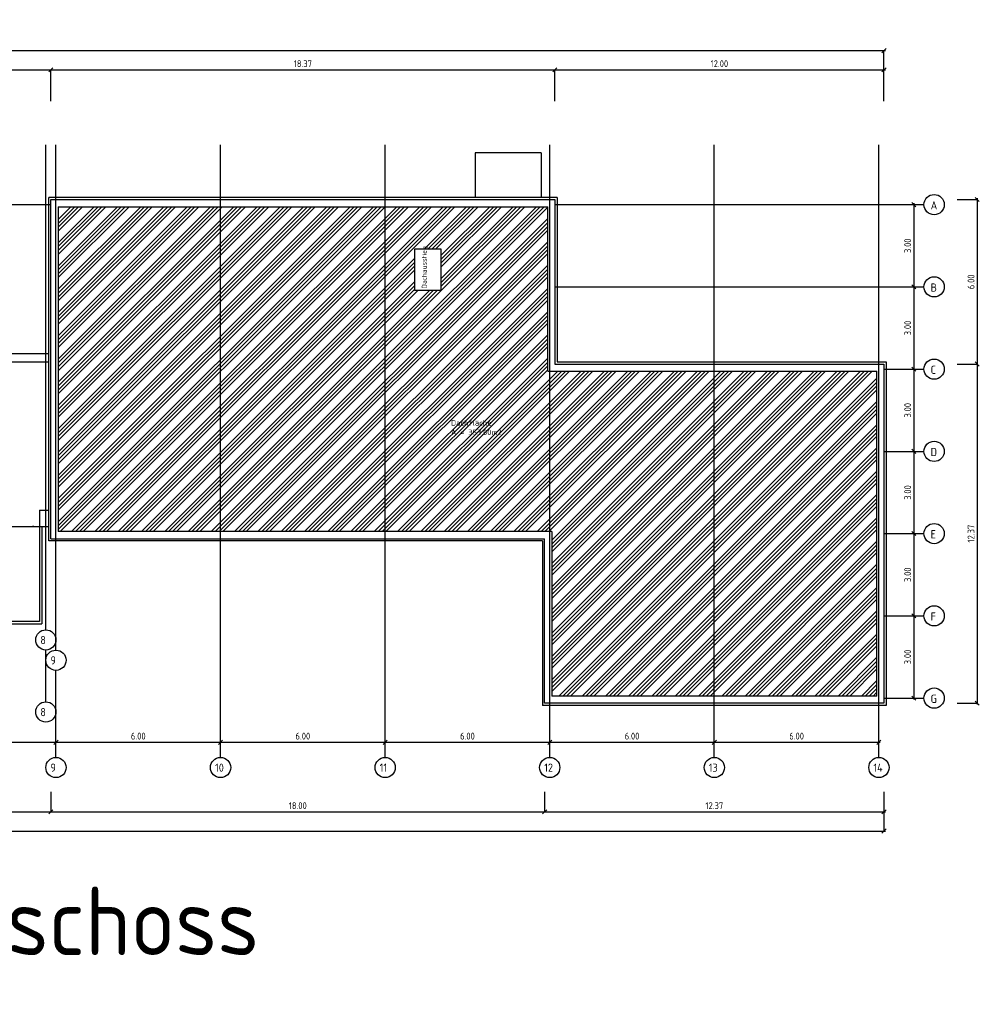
# Model space of a CAD drawing. Extents: x -112620 to -90450, y -13144 to 9644.
# Tile 32 of 34: x -103667 to -100169, y 1967 to 5559. Entities that reach past the tile are written whole.
import ezdxf

# ---------------------------------------------------------------- set-up
doc = ezdxf.new("R2010")
doc.units = 0
doc.header["$LTSCALE"] = 0.5
doc.header["$MEASUREMENT"] = 0
doc.layers.get('0').update_dxf_attribs({"linetype": 'CONTINUOUS'})
doc.layers.get('DEFPOINTS').update_dxf_attribs({"linetype": 'CONTINUOUS'})
for name, color, linetype in [('BEMAS', 30, 'CONTINUOUS'), ('HILFSLINIE', 231, 'CONTINUOUS'), ('LAYER1NEUB', 10, 'CONTINUOUS'), ('SCHRAFF', 140, 'CONTINUOUS'), ('SCHRAFF1', 253, 'CONTINUOUS'), ('SCHRAFFB', 254, 'CONTINUOUS'), ('WÄNDES', 7, 'CONTINUOUS'), ('WÄRMEÜBER', 240, 'CONTINUOUS')]:
    doc.layers.add(name, color=color, linetype=linetype)
doc.styles.get("Standard").update_dxf_attribs({"font": 'isocp3.shx', "height": 25})
doc.dimstyles.new('M100', dxfattribs={"dimtxt": 35, "dimasz": 15, "dimexe": 5, "dimexo": 5, "dimgap": 10, "dimtad": 1, "dimlfac": 0.01, "dimzin": 0, "dimtxsty": 'STANDARD', "dimblk1": 'OBLIQUE', "dimblk2": 'OBLIQUE', "dimsah": 1, "dimcen": 2.5, "dimdle": 5, "dimazin": 3, "dimtfac": 1, "dimtmove": 0, "dimatfit": 3, "dimtolj": 1, "dimtzin": 0})

# ---------------------------------------------------------------- blocks, each defined once
blk = doc.blocks.new('_OBLIQUE')
at = {"color": 0, "linetype": 'BYBLOCK'}
blk.add_line((-0.5, -0.5), (0.5, 0.5), dxfattribs=at)
blk = doc.blocks.new('*D810')
at = {"color": 0, "linetype": 'BYBLOCK'}
blk.add_line((-103539.5, -687.8), (-102929.5, -687.8), dxfattribs=at)
at = {"layer": 'DEFPOINTS', "color": 0, "linetype": 'BYBLOCK'}
for p in [(-103534.5, -687.8), (-102934.5, -687.8), (-102934.5, -687.8)]:
    blk.add_point(p, dxfattribs=at)
at = {"color": 0, "linetype": 'BYBLOCK', "xscale": 15, "yscale": 15, "zscale": 15, "rotation": 180}
blk.add_blockref('_OBLIQUE', (-103534.5, -687.8), dxfattribs=at)
at = {"color": 0, "linetype": 'BYBLOCK', "xscale": 15, "yscale": 15, "zscale": 15}
blk.add_blockref('_OBLIQUE', (-102934.5, -687.8), dxfattribs=at)
at = {"color": 0, "linetype": 'BYBLOCK', "insert": (-103234.5, -665.3), "char_height": 25, "attachment_point": 5}
blk.add_mtext('\\A1;6.00', dxfattribs=at)
blk = doc.blocks.new('*D811')
at = {"color": 0, "linetype": 'BYBLOCK'}
blk.add_line((-102939.5, -687.8), (-102329.5, -687.8), dxfattribs=at)
at = {"layer": 'DEFPOINTS', "color": 0, "linetype": 'BYBLOCK'}
for p in [(-102934.5, -687.8), (-102334.5, -687.8), (-102334.5, -687.8)]:
    blk.add_point(p, dxfattribs=at)
at = {"color": 0, "linetype": 'BYBLOCK', "xscale": 15, "yscale": 15, "zscale": 15, "rotation": 180}
blk.add_blockref('_OBLIQUE', (-102934.5, -687.8), dxfattribs=at)
at = {"color": 0, "linetype": 'BYBLOCK', "xscale": 15, "yscale": 15, "zscale": 15}
blk.add_blockref('_OBLIQUE', (-102334.5, -687.8), dxfattribs=at)
at = {"color": 0, "linetype": 'BYBLOCK', "insert": (-102634.5, -665.3), "char_height": 25, "attachment_point": 5}
blk.add_mtext('\\A1;6.00', dxfattribs=at)
blk = doc.blocks.new('*D812')
at = {"color": 0, "linetype": 'BYBLOCK'}
blk.add_line((-102339.5, -687.8), (-101729.5, -687.8), dxfattribs=at)
at = {"layer": 'DEFPOINTS', "color": 0, "linetype": 'BYBLOCK'}
for p in [(-102334.5, -687.8), (-101734.5, -687.8), (-101734.5, -687.8)]:
    blk.add_point(p, dxfattribs=at)
at = {"color": 0, "linetype": 'BYBLOCK', "xscale": 15, "yscale": 15, "zscale": 15, "rotation": 180}
blk.add_blockref('_OBLIQUE', (-102334.5, -687.8), dxfattribs=at)
at = {"color": 0, "linetype": 'BYBLOCK', "xscale": 15, "yscale": 15, "zscale": 15}
blk.add_blockref('_OBLIQUE', (-101734.5, -687.8), dxfattribs=at)
at = {"color": 0, "linetype": 'BYBLOCK', "insert": (-102034.5, -665.3), "char_height": 25, "attachment_point": 5}
blk.add_mtext('\\A1;6.00', dxfattribs=at)
blk = doc.blocks.new('*D813')
at = {"color": 0, "linetype": 'BYBLOCK'}
blk.add_line((-101739.5, -687.8), (-101129.5, -687.8), dxfattribs=at)
at = {"layer": 'DEFPOINTS', "color": 0, "linetype": 'BYBLOCK'}
for p in [(-101734.5, -687.8), (-101134.5, -687.8), (-101134.5, -687.8)]:
    blk.add_point(p, dxfattribs=at)
at = {"color": 0, "linetype": 'BYBLOCK', "xscale": 15, "yscale": 15, "zscale": 15, "rotation": 180}
blk.add_blockref('_OBLIQUE', (-101734.5, -687.8), dxfattribs=at)
at = {"color": 0, "linetype": 'BYBLOCK', "xscale": 15, "yscale": 15, "zscale": 15}
blk.add_blockref('_OBLIQUE', (-101134.5, -687.8), dxfattribs=at)
at = {"color": 0, "linetype": 'BYBLOCK', "insert": (-101434.5, -665.3), "char_height": 25, "attachment_point": 5}
blk.add_mtext('\\A1;6.00', dxfattribs=at)
blk = doc.blocks.new('*D814')
at = {"color": 0, "linetype": 'BYBLOCK'}
blk.add_line((-101139.5, -687.8), (-100529.5, -687.8), dxfattribs=at)
at = {"layer": 'DEFPOINTS', "color": 0, "linetype": 'BYBLOCK'}
for p in [(-101134.5, -687.8), (-100534.5, -687.8), (-100534.5, -687.8)]:
    blk.add_point(p, dxfattribs=at)
at = {"color": 0, "linetype": 'BYBLOCK', "xscale": 15, "yscale": 15, "zscale": 15, "rotation": 180}
blk.add_blockref('_OBLIQUE', (-101134.5, -687.8), dxfattribs=at)
at = {"color": 0, "linetype": 'BYBLOCK', "xscale": 15, "yscale": 15, "zscale": 15}
blk.add_blockref('_OBLIQUE', (-100534.5, -687.8), dxfattribs=at)
at = {"color": 0, "linetype": 'BYBLOCK', "insert": (-100834.5, -665.3), "char_height": 25, "attachment_point": 5}
blk.add_mtext('\\A1;6.00', dxfattribs=at)
blk = doc.blocks.new('*D815')
at = {"color": 0, "linetype": 'BYBLOCK'}
blk.add_line((-104219.5, -687.8), (-103529.5, -687.8), dxfattribs=at)
at = {"layer": 'DEFPOINTS', "color": 0, "linetype": 'BYBLOCK'}
for p in [(-104214.5, -687.8), (-103534.5, -687.8), (-103534.5, -687.8)]:
    blk.add_point(p, dxfattribs=at)
at = {"color": 0, "linetype": 'BYBLOCK', "xscale": 15, "yscale": 15, "zscale": 15, "rotation": 180}
blk.add_blockref('_OBLIQUE', (-104214.5, -687.8), dxfattribs=at)
at = {"color": 0, "linetype": 'BYBLOCK', "xscale": 15, "yscale": 15, "zscale": 15}
blk.add_blockref('_OBLIQUE', (-103534.5, -687.8), dxfattribs=at)
at = {"color": 0, "linetype": 'BYBLOCK', "insert": (-103874.5, -665.3), "char_height": 25, "attachment_point": 5}
blk.add_mtext('\\A1;6.80', dxfattribs=at)
blk = doc.blocks.new('*D821')
at = {"color": 0, "linetype": 'BYBLOCK'}
blk.add_line((-100176.1, 1296.9), (-100176.1, 686.9), dxfattribs=at)
at = {"layer": 'DEFPOINTS', "color": 0, "linetype": 'BYBLOCK'}
for p in [(-100176.1, 1291.9), (-100176.1, 691.9), (-100176.1, 691.9)]:
    blk.add_point(p, dxfattribs=at)
at = {"color": 0, "linetype": 'BYBLOCK', "xscale": 15, "yscale": 15, "zscale": 15}
for p, rotation in [((-100176.1, 1291.9), 90), ((-100176.1, 691.9), 270)]:
    blk.add_blockref('_OBLIQUE', p, dxfattribs=dict(at, rotation=rotation))
at = {"color": 0, "linetype": 'BYBLOCK', "insert": (-100198.6, 991.9), "char_height": 25, "attachment_point": 5, "rotation": 90}
blk.add_mtext('\\A1;6.00', dxfattribs=at)
blk = doc.blocks.new('*D822')
at = {"color": 0, "linetype": 'BYBLOCK'}
blk.add_line((-100176.1, 696.9), (-100176.1, -550.1), dxfattribs=at)
at = {"layer": 'DEFPOINTS', "color": 0, "linetype": 'BYBLOCK'}
for p in [(-100176.1, 691.9), (-100176.1, -545.1), (-100176.1, -545.1)]:
    blk.add_point(p, dxfattribs=at)
at = {"color": 0, "linetype": 'BYBLOCK', "xscale": 15, "yscale": 15, "zscale": 15}
for p, rotation in [((-100176.1, 691.9), 90), ((-100176.1, -545.1), 270)]:
    blk.add_blockref('_OBLIQUE', p, dxfattribs=dict(at, rotation=rotation))
at = {"color": 0, "linetype": 'BYBLOCK', "insert": (-100198.6, 73.4), "char_height": 25, "attachment_point": 5, "rotation": 90}
blk.add_mtext('\\A1;12.37', dxfattribs=at)
blk = doc.blocks.new('*D823')
at = {"color": 0, "linetype": 'BYBLOCK'}
blk.add_line((-103558, 1765.1), (-101711, 1765.1), dxfattribs=at)
at = {"layer": 'DEFPOINTS', "color": 0, "linetype": 'BYBLOCK'}
for p in [(-103553, 1765.1), (-101716, 1765.1), (-101716, 1765.1)]:
    blk.add_point(p, dxfattribs=at)
at = {"color": 0, "linetype": 'BYBLOCK', "xscale": 15, "yscale": 15, "zscale": 15, "rotation": 180}
blk.add_blockref('_OBLIQUE', (-103553, 1765.1), dxfattribs=at)
at = {"color": 0, "linetype": 'BYBLOCK', "xscale": 15, "yscale": 15, "zscale": 15}
blk.add_blockref('_OBLIQUE', (-101716, 1765.1), dxfattribs=at)
at = {"color": 0, "linetype": 'BYBLOCK', "insert": (-102634.5, 1787.6), "char_height": 25, "attachment_point": 5}
blk.add_mtext('\\A1;18.37', dxfattribs=at)
blk = doc.blocks.new('*D824')
at = {"color": 0, "linetype": 'BYBLOCK'}
blk.add_line((-101721, 1765.1), (-100511, 1765.1), dxfattribs=at)
at = {"layer": 'DEFPOINTS', "color": 0, "linetype": 'BYBLOCK'}
for p in [(-101716, 1765.1), (-100516, 1765.1), (-100516, 1765.1)]:
    blk.add_point(p, dxfattribs=at)
at = {"color": 0, "linetype": 'BYBLOCK', "xscale": 15, "yscale": 15, "zscale": 15, "rotation": 180}
blk.add_blockref('_OBLIQUE', (-101716, 1765.1), dxfattribs=at)
at = {"color": 0, "linetype": 'BYBLOCK', "xscale": 15, "yscale": 15, "zscale": 15}
blk.add_blockref('_OBLIQUE', (-100516, 1765.1), dxfattribs=at)
at = {"color": 0, "linetype": 'BYBLOCK', "insert": (-101116, 1787.6), "char_height": 25, "attachment_point": 5}
blk.add_mtext('\\A1;12.00', dxfattribs=at)
blk = doc.blocks.new('*D825')
at = {"color": 0, "linetype": 'BYBLOCK'}
blk.add_line((-104201, 1765.1), (-103548, 1765.1), dxfattribs=at)
at = {"layer": 'DEFPOINTS', "color": 0, "linetype": 'BYBLOCK'}
for p in [(-104196, 1765.1), (-103553, 1765.1), (-103553, 1765.1)]:
    blk.add_point(p, dxfattribs=at)
at = {"color": 0, "linetype": 'BYBLOCK', "xscale": 15, "yscale": 15, "zscale": 15, "rotation": 180}
blk.add_blockref('_OBLIQUE', (-104196, 1765.1), dxfattribs=at)
at = {"color": 0, "linetype": 'BYBLOCK', "xscale": 15, "yscale": 15, "zscale": 15}
blk.add_blockref('_OBLIQUE', (-103553, 1765.1), dxfattribs=at)
at = {"color": 0, "linetype": 'BYBLOCK', "insert": (-103874.5, 1787.6), "char_height": 25, "attachment_point": 5}
blk.add_mtext('\\A1;6.43', dxfattribs=at)
blk = doc.blocks.new('*D828')
at = {"color": 0, "linetype": 'BYBLOCK'}
blk.add_line((-107238, 1835.1), (-100511, 1835.1), dxfattribs=at)
at = {"layer": 'DEFPOINTS', "color": 0, "linetype": 'BYBLOCK'}
for p in [(-107233, 1835.1), (-100516, 1835.1), (-100516, 1835.1)]:
    blk.add_point(p, dxfattribs=at)
at = {"color": 0, "linetype": 'BYBLOCK', "xscale": 15, "yscale": 15, "zscale": 15, "rotation": 180}
blk.add_blockref('_OBLIQUE', (-107233, 1835.1), dxfattribs=at)
at = {"color": 0, "linetype": 'BYBLOCK', "xscale": 15, "yscale": 15, "zscale": 15}
blk.add_blockref('_OBLIQUE', (-100516, 1835.1), dxfattribs=at)
at = {"color": 0, "linetype": 'BYBLOCK', "insert": (-103874.5, 1857.6), "char_height": 25, "attachment_point": 5}
blk.add_mtext('\\A1;67.17', dxfattribs=at)
blk = doc.blocks.new('*D830')
at = {"color": 0, "linetype": 'BYBLOCK'}
blk.add_line((-100407.1, -221.6), (-100407.1, -531.6), dxfattribs=at)
at = {"layer": 'DEFPOINTS', "color": 0, "linetype": 'BYBLOCK'}
for p in [(-100407.1, -226.6), (-100407.1, -526.6), (-100407.1, -526.6)]:
    blk.add_point(p, dxfattribs=at)
at = {"color": 0, "linetype": 'BYBLOCK', "xscale": 15, "yscale": 15, "zscale": 15}
for p, rotation in [((-100407.1, -226.6), 90), ((-100407.1, -526.6), 270)]:
    blk.add_blockref('_OBLIQUE', p, dxfattribs=dict(at, rotation=rotation))
at = {"color": 0, "linetype": 'BYBLOCK', "insert": (-100429.6, -376.6), "char_height": 25, "attachment_point": 5, "rotation": 90}
blk.add_mtext('\\A1;3.00', dxfattribs=at)
blk = doc.blocks.new('*D831')
at = {"color": 0, "linetype": 'BYBLOCK'}
blk.add_line((-100407.1, 78.4), (-100407.1, -231.6), dxfattribs=at)
at = {"layer": 'DEFPOINTS', "color": 0, "linetype": 'BYBLOCK'}
for p in [(-100407.1, 73.4), (-100407.1, -226.6), (-100407.1, -226.6)]:
    blk.add_point(p, dxfattribs=at)
at = {"color": 0, "linetype": 'BYBLOCK', "xscale": 15, "yscale": 15, "zscale": 15}
for p, rotation in [((-100407.1, 73.4), 90), ((-100407.1, -226.6), 270)]:
    blk.add_blockref('_OBLIQUE', p, dxfattribs=dict(at, rotation=rotation))
at = {"color": 0, "linetype": 'BYBLOCK', "insert": (-100429.6, -76.6), "char_height": 25, "attachment_point": 5, "rotation": 90}
blk.add_mtext('\\A1;3.00', dxfattribs=at)
blk = doc.blocks.new('*D832')
at = {"color": 0, "linetype": 'BYBLOCK'}
blk.add_line((-100407.1, 378.4), (-100407.1, 68.4), dxfattribs=at)
at = {"layer": 'DEFPOINTS', "color": 0, "linetype": 'BYBLOCK'}
for p in [(-100407.1, 373.4), (-100407.1, 73.4), (-100407.1, 73.4)]:
    blk.add_point(p, dxfattribs=at)
at = {"color": 0, "linetype": 'BYBLOCK', "xscale": 15, "yscale": 15, "zscale": 15}
for p, rotation in [((-100407.1, 373.4), 90), ((-100407.1, 73.4), 270)]:
    blk.add_blockref('_OBLIQUE', p, dxfattribs=dict(at, rotation=rotation))
at = {"color": 0, "linetype": 'BYBLOCK', "insert": (-100429.6, 223.4), "char_height": 25, "attachment_point": 5, "rotation": 90}
blk.add_mtext('\\A1;3.00', dxfattribs=at)
blk = doc.blocks.new('*D833')
at = {"color": 0, "linetype": 'BYBLOCK'}
blk.add_line((-100407.1, 978.4), (-100407.1, 668.4), dxfattribs=at)
at = {"layer": 'DEFPOINTS', "color": 0, "linetype": 'BYBLOCK'}
for p in [(-100407.1, 973.4), (-100407.1, 673.4), (-100407.1, 673.4)]:
    blk.add_point(p, dxfattribs=at)
at = {"color": 0, "linetype": 'BYBLOCK', "xscale": 15, "yscale": 15, "zscale": 15}
for p, rotation in [((-100407.1, 973.4), 90), ((-100407.1, 673.4), 270)]:
    blk.add_blockref('_OBLIQUE', p, dxfattribs=dict(at, rotation=rotation))
at = {"color": 0, "linetype": 'BYBLOCK', "insert": (-100429.6, 823.4), "char_height": 25, "attachment_point": 5, "rotation": 90}
blk.add_mtext('\\A1;3.00', dxfattribs=at)
blk = doc.blocks.new('*D834')
at = {"color": 0, "linetype": 'BYBLOCK'}
blk.add_line((-100407.1, 1278.4), (-100407.1, 968.4), dxfattribs=at)
at = {"layer": 'DEFPOINTS', "color": 0, "linetype": 'BYBLOCK'}
for p in [(-100407.1, 1273.4), (-100407.1, 973.4), (-100407.1, 973.4)]:
    blk.add_point(p, dxfattribs=at)
at = {"color": 0, "linetype": 'BYBLOCK', "xscale": 15, "yscale": 15, "zscale": 15}
for p, rotation in [((-100407.1, 1273.4), 90), ((-100407.1, 973.4), 270)]:
    blk.add_blockref('_OBLIQUE', p, dxfattribs=dict(at, rotation=rotation))
at = {"color": 0, "linetype": 'BYBLOCK', "insert": (-100429.6, 1123.4), "char_height": 25, "attachment_point": 5, "rotation": 90}
blk.add_mtext('\\A1;3.00', dxfattribs=at)
blk = doc.blocks.new('*D835')
at = {"color": 0, "linetype": 'BYBLOCK'}
blk.add_line((-100407.1, 678.4), (-100407.1, 368.4), dxfattribs=at)
at = {"layer": 'DEFPOINTS', "color": 0, "linetype": 'BYBLOCK'}
for p in [(-100407.1, 673.4), (-100407.1, 373.4), (-100407.1, 373.4)]:
    blk.add_point(p, dxfattribs=at)
at = {"color": 0, "linetype": 'BYBLOCK', "xscale": 15, "yscale": 15, "zscale": 15}
for p, rotation in [((-100407.1, 673.4), 90), ((-100407.1, 373.4), 270)]:
    blk.add_blockref('_OBLIQUE', p, dxfattribs=dict(at, rotation=rotation))
at = {"color": 0, "linetype": 'BYBLOCK', "insert": (-100429.6, 523.4), "char_height": 25, "attachment_point": 5, "rotation": 90}
blk.add_mtext('\\A1;3.00', dxfattribs=at)
blk = doc.blocks.new('*D836')
at = {"color": 0, "linetype": 'BYBLOCK'}
blk.add_line((-107238, -1011.5), (-100511, -1011.5), dxfattribs=at)
at = {"layer": 'DEFPOINTS', "color": 0, "linetype": 'BYBLOCK'}
for p in [(-107233, -1011.5), (-100516, -1011.5), (-100516, -1011.5)]:
    blk.add_point(p, dxfattribs=at)
at = {"color": 0, "linetype": 'BYBLOCK', "xscale": 15, "yscale": 15, "zscale": 15, "rotation": 180}
blk.add_blockref('_OBLIQUE', (-107233, -1011.5), dxfattribs=at)
at = {"color": 0, "linetype": 'BYBLOCK', "xscale": 15, "yscale": 15, "zscale": 15}
blk.add_blockref('_OBLIQUE', (-100516, -1011.5), dxfattribs=at)
at = {"color": 0, "linetype": 'BYBLOCK', "insert": (-103874.5, -989), "char_height": 25, "attachment_point": 5}
blk.add_mtext('\\A1;67.17', dxfattribs=at)
blk = doc.blocks.new('*D839')
at = {"color": 0, "linetype": 'BYBLOCK'}
blk.add_line((-104201, -941.5), (-103548, -941.5), dxfattribs=at)
at = {"layer": 'DEFPOINTS', "color": 0, "linetype": 'BYBLOCK'}
for p in [(-104196, -941.5), (-103553, -941.5), (-103553, -941.5)]:
    blk.add_point(p, dxfattribs=at)
at = {"color": 0, "linetype": 'BYBLOCK', "xscale": 15, "yscale": 15, "zscale": 15, "rotation": 180}
blk.add_blockref('_OBLIQUE', (-104196, -941.5), dxfattribs=at)
at = {"color": 0, "linetype": 'BYBLOCK', "xscale": 15, "yscale": 15, "zscale": 15}
blk.add_blockref('_OBLIQUE', (-103553, -941.5), dxfattribs=at)
at = {"color": 0, "linetype": 'BYBLOCK', "insert": (-103874.5, -919), "char_height": 25, "attachment_point": 5}
blk.add_mtext('\\A1;6.43', dxfattribs=at)
blk = doc.blocks.new('*D840')
at = {"color": 0, "linetype": 'BYBLOCK'}
blk.add_line((-103558, -941.5), (-101748, -941.5), dxfattribs=at)
at = {"layer": 'DEFPOINTS', "color": 0, "linetype": 'BYBLOCK'}
for p in [(-103553, -941.5), (-101753, -941.5), (-101753, -941.5)]:
    blk.add_point(p, dxfattribs=at)
at = {"color": 0, "linetype": 'BYBLOCK', "xscale": 15, "yscale": 15, "zscale": 15, "rotation": 180}
blk.add_blockref('_OBLIQUE', (-103553, -941.5), dxfattribs=at)
at = {"color": 0, "linetype": 'BYBLOCK', "xscale": 15, "yscale": 15, "zscale": 15}
blk.add_blockref('_OBLIQUE', (-101753, -941.5), dxfattribs=at)
at = {"color": 0, "linetype": 'BYBLOCK', "insert": (-102653, -919), "char_height": 25, "attachment_point": 5}
blk.add_mtext('\\A1;18.00', dxfattribs=at)
blk = doc.blocks.new('*D841')
at = {"color": 0, "linetype": 'BYBLOCK'}
blk.add_line((-101758, -941.5), (-100511, -941.5), dxfattribs=at)
at = {"layer": 'DEFPOINTS', "color": 0, "linetype": 'BYBLOCK'}
for p in [(-101753, -941.5), (-100516, -941.5), (-100516, -941.5)]:
    blk.add_point(p, dxfattribs=at)
at = {"color": 0, "linetype": 'BYBLOCK', "xscale": 15, "yscale": 15, "zscale": 15, "rotation": 180}
blk.add_blockref('_OBLIQUE', (-101753, -941.5), dxfattribs=at)
at = {"color": 0, "linetype": 'BYBLOCK', "xscale": 15, "yscale": 15, "zscale": 15}
blk.add_blockref('_OBLIQUE', (-100516, -941.5), dxfattribs=at)
at = {"color": 0, "linetype": 'BYBLOCK', "insert": (-101134.5, -919), "char_height": 25, "attachment_point": 5}
blk.add_mtext('\\A1;12.37', dxfattribs=at)
blk = doc.blocks.new('*D859')
at = {"color": 0, "linetype": 'BYBLOCK'}
for p, q in [((-100176.1, 8518.6), (-100176.1, 7908.6)), ((-104693, -5451.2), (-104083, -5451.2))]:
    blk.add_line(p, q, dxfattribs=at)
at = {"layer": 'DEFPOINTS', "color": 0, "linetype": 'BYBLOCK'}
for p in [(-100176.1, 8513.6), (-100176.1, 7913.6), (-100176.1, 7913.6), (-104688, -5451.2), (-104088, -5451.2), (-104088, -5451.2)]:
    blk.add_point(p, dxfattribs=at)
at = {"color": 0, "linetype": 'BYBLOCK', "xscale": 15, "yscale": 15, "zscale": 15}
for p, rotation in [((-100176.1, 8513.6), 90), ((-100176.1, 7913.6), 270), ((-104688, -5451.2), 180)]:
    blk.add_blockref('_OBLIQUE', p, dxfattribs=dict(at, rotation=rotation))
blk.add_blockref('_OBLIQUE', (-104088, -5451.2), dxfattribs=at)
at = {"color": 0, "linetype": 'BYBLOCK', "insert": (-100198.6, 8213.6), "char_height": 25, "attachment_point": 5, "rotation": 90}
blk.add_mtext('\\A1;6.00', dxfattribs=at)
at = {"color": 0, "linetype": 'BYBLOCK', "insert": (-104388, -5428.7), "char_height": 25, "attachment_point": 5}
blk.add_mtext('\\A1;6.00', dxfattribs=at)
blk = doc.blocks.new('*D860')
at = {"color": 0, "linetype": 'BYBLOCK'}
for p, q in [((-100176.1, 7918.6), (-100176.1, 6671.6)), ((-104833, -5451.2), (-105428, -5451.2))]:
    blk.add_line(p, q, dxfattribs=at)
at = {"layer": 'DEFPOINTS', "color": 0, "linetype": 'BYBLOCK'}
for p in [(-100176.1, 7913.6), (-100176.1, 6676.6), (-100176.1, 6676.6), (-105423, -5451.2), (-105423, -5451.2), (-104838, -5451.2)]:
    blk.add_point(p, dxfattribs=at)
at = {"color": 0, "linetype": 'BYBLOCK', "xscale": 15, "yscale": 15, "zscale": 15}
for p, rotation in [((-100176.1, 7913.6), 90), ((-100176.1, 6676.6), 270), ((-105423, -5451.2), 180)]:
    blk.add_blockref('_OBLIQUE', p, dxfattribs=dict(at, rotation=rotation))
blk.add_blockref('_OBLIQUE', (-104838, -5451.2), dxfattribs=at)
at = {"color": 0, "linetype": 'BYBLOCK', "insert": (-100198.6, 7295.1), "char_height": 25, "attachment_point": 5, "rotation": 90}
blk.add_mtext('\\A1;12.37', dxfattribs=at)
at = {"color": 0, "linetype": 'BYBLOCK', "insert": (-105130.5, -5428.7), "char_height": 25, "attachment_point": 5}
blk.add_mtext('\\A1;5.85', dxfattribs=at)
blk = doc.blocks.new('*D861')
at = {"color": 0, "linetype": 'BYBLOCK'}
for p, q in [((-103558, 8986.8), (-101711, 8986.8)), ((-105598, -5381.2), (-106038, -5381.2))]:
    blk.add_line(p, q, dxfattribs=at)
at = {"layer": 'DEFPOINTS', "color": 0, "linetype": 'BYBLOCK'}
for p in [(-103553, 8986.8), (-101716, 8986.8), (-101716, 8986.8), (-106033, -5381.2), (-106033, -5381.2), (-105603, -5381.2)]:
    blk.add_point(p, dxfattribs=at)
at = {"color": 0, "linetype": 'BYBLOCK', "xscale": 15, "yscale": 15, "zscale": 15, "rotation": 180}
for p in [(-103553, 8986.8), (-106033, -5381.2)]:
    blk.add_blockref('_OBLIQUE', p, dxfattribs=at)
at = {"color": 0, "linetype": 'BYBLOCK', "xscale": 15, "yscale": 15, "zscale": 15}
for p in [(-101716, 8986.8), (-105603, -5381.2)]:
    blk.add_blockref('_OBLIQUE', p, dxfattribs=at)
at = {"color": 0, "linetype": 'BYBLOCK', "char_height": 25, "attachment_point": 5}
for s, insert in [('\\A1;18.37', (-102634.5, 9009.3)), ('\\A1;4.30', (-105818, -5358.7))]:
    blk.add_mtext(s, dxfattribs=dict(at, insert=insert))

msp = doc.modelspace()

# ---------------------------------------------------------------- hatches: boundary and pattern name
at = {"layer": 'SCHRAFF1'}
h = msp.add_hatch(dxfattribs=at)
h.set_pattern_fill('ANSI34', color=256, scale=80, style=0)
h.paths.add_polyline_path([(-101742.01, 4876.729), (-103527.01, 4876.729), (-103527.01, 3691.729), (-101727.01, 3691.729), (-101727.01, 3091.729), (-100542.01, 3091.729), (-100542.01, 4276.729), (-101742.01, 4276.729)])
h.paths.add_polyline_path([(-102130.01, 4572.729), (-102227.01, 4572.729), (-102227.01, 4721.729), (-102130.01, 4721.729)], flags=16)
h.paths.add_polyline_path([(-102172.751, 4574.801), (-102172.751, 4719.795), (-102206.566, 4719.795), (-102206.566, 4574.801)], flags=8)
h.paths.add_polyline_path([(-102096.829, 4038.926), (-101935.712, 4038.926), (-101935.712, 4068.674), (-102096.829, 4068.674)], flags=24)
h.paths.add_polyline_path([(-102096.941, 4072.932), (-101962.802, 4072.932), (-101962.802, 4103.349), (-102096.941, 4103.349)], flags=24)

# ---------------------------------------------------------------- linework, layer by layer
at = {"layer": 'BEMAS'}
for p, q in [((-100516.01, 5262.186), (-100516.01, 5445.986)), ((-103553.01, 5262.186), (-103553.01, 5375.986)), ((-101716.01, 5262.186), (-101716.01, 5375.986)), ((-100249.02, 4902.729), (-100176.052, 4902.729)), ((-100249.02, 4302.729), (-100176.052, 4302.729)), ((-100249.02, 3065.729), (-100176.052, 3065.729)), ((-103553.01, 2742.361), (-103553.01, 2669.379)), ((-101753.01, 2742.361), (-101753.01, 2669.379)), ((-100516.01, 2742.361), (-100516.01, 2599.379))]:
    msp.add_line(p, q, dxfattribs=at)
at = {"layer": 'HILFSLINIE'}
for p, q in [((-103571.51, 3333.283), (-103571.51, 5102.729)), ((-103534.51, 3259.199), (-103534.51, 5102.729)), ((-102934.51, 2867.87), (-102934.51, 5102.729)), ((-102334.51, 2867.87), (-102334.51, 5102.729)), ((-101734.51, 2867.87), (-101734.51, 5102.729)), ((-101134.51, 2867.87), (-101134.51, 5102.729)), ((-100534.51, 2867.87), (-100534.51, 5102.729)), ((-103852.06, 4884.229), (-103553.01, 4884.229)), ((-101716.01, 4884.229), (-100370.172, 4884.229)), ((-101716.01, 4584.229), (-100370.172, 4584.229)), ((-100516.01, 4284.229), (-100370.172, 4284.229)), ((-100516.01, 3984.229), (-100370.172, 3984.229)), ((-100516.01, 3684.229), (-100370.172, 3684.229)), ((-100516.01, 3384.229), (-100370.172, 3384.229)), ((-103571.51, 3070.585), (-103571.51, 3259.544)), ((-103534.51, 2867.87), (-103534.51, 3185.461)), ((-100516.01, 3084.229), (-100370.172, 3084.229))]:
    msp.add_line(p, q, dxfattribs=at)
for centre in [(-100333.303, 4884.229), (-100333.303, 4584.229), (-100333.303, 4284.229), (-100333.303, 3984.229), (-100333.303, 3684.229), (-100333.303, 3384.229), (-103571.51, 3296.414), (-103534.51, 3222.33), (-100333.303, 3084.229), (-103571.51, 3033.715), (-103534.51, 2831), (-102934.51, 2831), (-102334.51, 2831), (-101734.51, 2831), (-101134.51, 2831), (-100534.51, 2831)]:
    msp.add_circle(centre, 36.869, dxfattribs=at)
at = {"layer": 'LAYER1NEUB'}
msp.add_line((-103615.01, 3710.729), (-103619.51, 3710.729), dxfattribs=at)
at = {"layer": 'SCHRAFF'}
for p, q in [((-102130.01, 4721.729), (-102227.01, 4721.729)), ((-102227.01, 4721.729), (-102227.01, 4572.729)), ((-102130.01, 4572.729), (-102130.01, 4721.729)), ((-102227.01, 4572.729), (-102130.01, 4572.729))]:
    msp.add_line(p, q, dxfattribs=at)
at = {"layer": 'SCHRAFF1'}
for p, q in [((-101708.01, 4910.729), (-103561.01, 4910.729)), ((-103561.01, 3657.729), (-103561.01, 4910.729)), ((-101708.01, 4910.729), (-101708.01, 4310.729)), ((-103527.01, 4876.729), (-101742.01, 4876.729)), ((-103527.01, 4876.729), (-103527.01, 3691.729)), ((-101742.01, 4276.729), (-101742.01, 4876.729)), ((-101708.01, 4310.729), (-100508.01, 4310.729)), ((-100508.01, 4310.729), (-100508.01, 3057.729)), ((-101742.01, 4276.729), (-100542.01, 4276.729)), ((-100542.01, 3091.729), (-100542.01, 4276.729)), ((-101727.01, 3691.729), (-103527.01, 3691.729)), ((-101727.01, 3691.729), (-101727.01, 3091.729)), ((-101761.01, 3657.729), (-103561.01, 3657.729)), ((-101761.01, 3657.729), (-101761.01, 3057.729)), ((-100542.01, 3091.729), (-101727.01, 3091.729)), ((-100508.01, 3057.729), (-101761.01, 3057.729))]:
    msp.add_line(p, q, dxfattribs=at)
at = {"layer": 'SCHRAFFB'}
for p, q in [((-101766.01, 5072.729), (-102006.01, 5072.729)), ((-102006.01, 5072.729), (-102006.01, 4910.729)), ((-101766.01, 5072.729), (-101766.01, 4910.729)), ((-104188.01, 4340.729), (-103561.01, 4340.729)), ((-104188.01, 4310.729), (-103561.01, 4310.729)), ((-103594.01, 3769.729), (-103594.01, 3363.729)), ((-103594.01, 3769.729), (-103561.01, 3769.729)), ((-104188.01, 3710.729), (-103561.01, 3710.729)), ((-103586.01, 3710.729), (-103586.01, 3355.729)), ((-104168.01, 3355.729), (-103586.01, 3355.729)), ((-103594.01, 3363.729), (-104160.01, 3363.729))]:
    msp.add_line(p, q, dxfattribs=at)
at = {"layer": 'WÄRMEÜBER'}
for p, q in [((-103553.01, 4902.729), (-101716.01, 4902.729)), ((-103553.01, 3665.729), (-103553.01, 4902.729)), ((-101716.01, 4902.729), (-101716.01, 4302.729)), ((-101716.01, 4302.729), (-100516.01, 4302.729)), ((-100516.01, 4302.729), (-100516.01, 3065.729)), ((-103553.01, 3665.729), (-101753.01, 3665.729)), ((-101753.01, 3065.729), (-101753.01, 3665.729)), ((-100516.01, 3065.729), (-101753.01, 3065.729))]:
    msp.add_line(p, q, dxfattribs=at)

# ---------------------------------------------------------------- texts
at = {"layer": 'BEMAS'}
for s, p in [('Dachfläche', (-102094.871, 4078.141)), ('A = 353.00m2', (-102094.871, 4043.712))]:
    msp.add_text(s, height=20, dxfattribs=at).set_placement(p)
at = {"layer": 'HILFSLINIE'}
for s, p in [('A', (-100345.988, 4866.805)), ('B', (-100345.988, 4566.805)), ('C', (-100345.988, 4266.805)), ('D', (-100345.988, 3966.805)), ('E', (-100345.988, 3666.805)), ('F', (-100345.988, 3366.805)), ('8', (-103591.499, 3280.929)), ('9', (-103554.499, 3206.845)), ('G', (-100345.988, 3066.805)), ('8', (-103591.499, 3018.231)), ('9', (-103554.499, 2815.516)), ('10', (-102954.499, 2815.516)), ('11', (-102354.499, 2815.516)), ('12', (-101754.499, 2815.516)), ('13', (-101154.499, 2815.516)), ('14', (-100554.499, 2815.516))]:
    msp.add_text(s, height=30, dxfattribs=at).set_placement(p)
at = {"layer": 'SCHRAFF'}
msp.add_text('Dachausstieg', height=17.5, rotation=90, dxfattribs=at).set_placement((-102183.308, 4577.812))
at = {"layer": 'WÄNDES'}
msp.add_text('2. Obergeschoss', height=250, dxfattribs=at).set_placement((-105060.783, 2146.183))

# ---------------------------------------------------------------- dimensions: what is measured, and where the dimension line sits
at = {"layer": 'BEMAS'}
for base, p1, p2, picture, middle in [((-106033.01, -5381.182), (-105603.01, -5381.182), (-106033.01, -5381.182), '*D861', (-105818.01, -5358.682)), ((-104088.01, -5451.182), (-104688.01, -5451.182), (-104088.01, -5451.182), '*D859', (-104388.01, -5428.682)), ((-105423.01, -5451.182), (-104838.01, -5451.182), (-105423.01, -5451.182), '*D860', (-105130.51, -5428.682))]:
    dim = msp.add_linear_dim(base=base, p1=p1, p2=p2, dimstyle='M100', dxfattribs=at)
    dim.commit()
    dim.dimension.update_dxf_attribs({"geometry": picture, "text_midpoint": middle})
for base, p1, p2, picture, middle in [((-100516.01, 5445.986), (-107233.01, 5445.986), (-100516.01, 5445.986), '*D828', (-103874.51, 5468.486)), ((-103553.01, 5375.986), (-104196.01, 5375.986), (-103553.01, 5375.986), '*D825', (-103874.51, 5398.486)), ((-101716.01, 5375.986), (-103553.01, 5375.986), (-101716.01, 5375.986), '*D823', (-102634.51, 5398.486)), ((-100516.01, 5375.986), (-101716.01, 5375.986), (-100516.01, 5375.986), '*D824', (-101116.01, 5398.488)), ((-103553.01, 2669.379), (-104196.01, 2669.379), (-103553.01, 2669.379), '*D839', (-103874.51, 2691.879)), ((-101753.01, 2669.379), (-103553.01, 2669.379), (-101753.01, 2669.379), '*D840', (-102653.01, 2691.879)), ((-100516.01, 2669.379), (-101753.01, 2669.379), (-100516.01, 2669.379), '*D841', (-101134.51, 2691.881)), ((-100516.01, 2599.379), (-107233.01, 2599.379), (-100516.01, 2599.379), '*D836', (-103874.51, 2621.879))]:
    dim = msp.add_linear_dim(base=base, p1=p1, p2=p2, dimstyle='M100', dxfattribs=at)
    dim.commit()
    dim.dimension.update_dxf_attribs({"geometry": picture, "text_midpoint": middle, "insert": (0, 3610.851)})
for base, p1, p2, picture, middle in [((-100176.052, 4302.729), (-100176.052, 4902.729), (-100176.052, 4302.729), '*D821', (-100198.552, 4602.729)), ((-100176.052, 3065.729), (-100176.052, 4302.729), (-100176.052, 3065.729), '*D822', (-100198.555, 3684.229))]:
    dim = msp.add_linear_dim(base=base, p1=p1, p2=p2, angle=90, dimstyle='M100', dxfattribs=at)
    dim.commit()
    dim.dimension.update_dxf_attribs({"geometry": picture, "text_midpoint": middle, "insert": (0, 3610.851)})
at = {"layer": 'HILFSLINIE'}
for base, p1, p2, picture, middle in [((-100407.11, 4584.229), (-100407.11, 4884.229), (-100407.11, 4584.229), '*D834', (-100429.61, 4734.229)), ((-100407.11, 4284.229), (-100407.11, 4584.229), (-100407.11, 4284.229), '*D833', (-100429.61, 4434.229)), ((-100407.11, 3984.229), (-100407.11, 4284.229), (-100407.11, 3984.229), '*D835', (-100429.61, 4134.229)), ((-100407.11, 3684.229), (-100407.11, 3984.229), (-100407.11, 3684.229), '*D832', (-100429.61, 3834.229)), ((-100407.11, 3384.229), (-100407.11, 3684.229), (-100407.11, 3384.229), '*D831', (-100429.61, 3534.229)), ((-100407.11, 3084.229), (-100407.11, 3384.229), (-100407.11, 3084.229), '*D830', (-100429.61, 3234.229))]:
    dim = msp.add_linear_dim(base=base, p1=p1, p2=p2, angle=90, dimstyle='M100', dxfattribs=at)
    dim.commit()
    dim.dimension.update_dxf_attribs({"geometry": picture, "text_midpoint": middle, "insert": (0, 3610.851)})
for base, p1, p2, picture, middle in [((-103534.51, 2923.1), (-104214.51, 2923.1), (-103534.51, 2923.1), '*D815', (-103874.51, 2945.6)), ((-102934.51, 2923.1), (-103534.51, 2923.1), (-102934.51, 2923.1), '*D810', (-103234.51, 2945.6)), ((-102334.51, 2923.1), (-102934.51, 2923.1), (-102334.51, 2923.1), '*D811', (-102634.51, 2945.6)), ((-101734.51, 2923.1), (-102334.51, 2923.1), (-101734.51, 2923.1), '*D812', (-102034.51, 2945.6)), ((-101134.51, 2923.1), (-101734.51, 2923.1), (-101134.51, 2923.1), '*D813', (-101434.51, 2945.6)), ((-100534.51, 2923.1), (-101134.51, 2923.1), (-100534.51, 2923.1), '*D814', (-100834.51, 2945.6))]:
    dim = msp.add_linear_dim(base=base, p1=p1, p2=p2, dimstyle='M100', dxfattribs=at)
    dim.commit()
    dim.dimension.update_dxf_attribs({"geometry": picture, "text_midpoint": middle, "insert": (0, 3610.851)})
at = {"layer": 'SCHRAFF'}
dim = msp.add_linear_dim(base=(-101716.01, 8986.837), p1=(-103553.01, 8986.837), p2=(-101716.01, 8986.837), dimstyle='M100', dxfattribs=at)
dim.commit()
dim.dimension.update_dxf_attribs({"geometry": '*D861', "text_midpoint": (-102634.51, 9009.337)})
for base, p1, p2, picture, middle in [((-100176.052, 7913.58), (-100176.052, 8513.58), (-100176.052, 7913.58), '*D859', (-100198.552, 8213.58)), ((-100176.052, 6676.58), (-100176.052, 7913.58), (-100176.052, 6676.58), '*D860', (-100198.555, 7295.08))]:
    dim = msp.add_linear_dim(base=base, p1=p1, p2=p2, angle=90, dimstyle='M100', dxfattribs=at)
    dim.commit()
    dim.dimension.update_dxf_attribs({"geometry": picture, "text_midpoint": middle})

doc.saveas('drawing.dxf')
